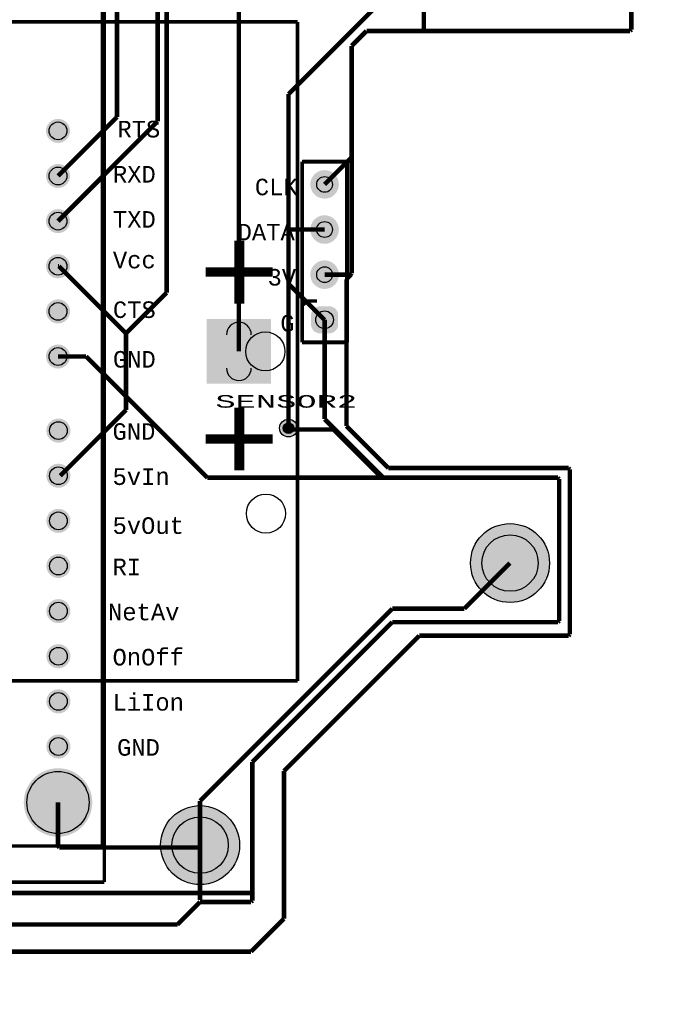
# Model space of a CAD drawing. Extents: x -3564 to 3564, y -2067 to 2176.
# Tile 20 of 21: x 2124 to 3564, y -2067 to 115. Entities that reach past the tile are written whole.
import ezdxf
from ezdxf.enums import TextEntityAlignment as Align

# ---------------------------------------------------------------- set-up
doc = ezdxf.new("R2010")
doc.units = 0
for name, color, linetype in [('3D_INFO_BOTTOM', 3, 'CONTINUOUS'), ('3D_INFO_TOP', 1, 'CONTINUOUS'), ('BOARD_OUTLINE', 2, 'CONTINUOUS'), ('COPPER_BOTTOM', 1, 'CONTINUOUS'), ('COPPER_TOP', 3, 'CONTINUOUS'), ('DRILL', 255, 'CONTINUOUS'), ('SILKSCREEN_BOTTOM', 6, 'CONTINUOUS'), ('SILKSCREEN_TOP', 4, 'CONTINUOUS'), ('SOLDER_MASK_BOTTOM', 212, 'CONTINUOUS'), ('SOLDER_MASK_TOP', 200, 'CONTINUOUS')]:
    doc.layers.add(name, color=color, linetype=linetype)
doc.styles.add('MONOTxtStyle', font='monotxt')
doc.styles.add('MONOTxtStyle_M', font='monotxt')

msp = doc.modelspace()

# ---------------------------------------------------------------- hatches: boundary and pattern name
at = {"layer": 'COPPER_BOTTOM'}
h = msp.add_hatch(color=256, dxfattribs=at)
edge = h.paths.add_edge_path()
edge.add_arc((2209.19685, -131.354331), 26.685039, 0, 360)
edge = h.paths.add_edge_path()
edge.add_arc((2209.19685, -131.354331), 19.685039, 0, 360)
h = msp.add_hatch(color=256, dxfattribs=at)
edge = h.paths.add_edge_path()
edge.add_arc((2209.19685, -231.354331), 26.685039, 0, 360)
edge = h.paths.add_edge_path()
edge.add_arc((2209.19685, -231.354331), 19.685039, 0, 360)
h = msp.add_hatch(color=256, dxfattribs=at)
edge = h.paths.add_edge_path()
edge.add_arc((2800, -250), 31.67, 0, 360)
edge = h.paths.add_edge_path()
edge.add_arc((2800, -250), 17.5, 0, 360)
h = msp.add_hatch(color=256, dxfattribs=at)
edge = h.paths.add_edge_path()
edge.add_arc((2209.19689, -331.354331), 26.685039, 0, 360)
edge = h.paths.add_edge_path()
edge.add_arc((2209.19689, -331.354331), 19.685039, 0, 360)
h = msp.add_hatch(color=256, dxfattribs=at)
edge = h.paths.add_edge_path()
edge.add_arc((2800, -350), 31.67, 0, 360)
edge = h.paths.add_edge_path()
edge.add_arc((2800, -350), 17.5, 0, 360)
h = msp.add_hatch(color=256, dxfattribs=at)
edge = h.paths.add_edge_path()
edge.add_arc((2209.19689, -431.354331), 26.685039, 0, 360)
edge = h.paths.add_edge_path()
edge.add_arc((2209.19689, -431.354331), 19.685039, 0, 360)
h = msp.add_hatch(color=256, dxfattribs=at)
edge = h.paths.add_edge_path()
edge.add_arc((2800, -450), 31.67, 0, 360)
edge = h.paths.add_edge_path()
edge.add_arc((2800, -450), 17.5, 0, 360)
h = msp.add_hatch(color=256, dxfattribs=at)
edge = h.paths.add_edge_path()
edge.add_arc((2209.19689, -531.354331), 26.685039, 0, 360)
edge = h.paths.add_edge_path()
edge.add_arc((2209.19689, -531.354331), 19.685039, 0, 360)
h = msp.add_hatch(color=256, dxfattribs=at)
edge = h.paths.add_edge_path()
edge.add_line((2770, -539.585), (2770, -560.415))
edge.add_arc((2789.585, -560.415), 19.585, 180, 270)
edge.add_line((2789.585, -580), (2810.415, -580))
edge.add_arc((2810.415, -560.415), 19.585, 270, 0)
edge.add_line((2830, -560.415), (2830, -539.585))
edge.add_arc((2810.415, -539.585), 19.585, 0, 90)
edge.add_line((2810.415, -520), (2789.585, -520))
edge.add_arc((2789.585, -539.585), 19.585, 90, 180)
edge = h.paths.add_edge_path()
edge.add_arc((2800, -550), 19.585, 0, 360)
h = msp.add_hatch(color=256, dxfattribs=at)
h.paths.add_polyline_path([(2538.5, -548.5), (2681.5, -548.5), (2681.5, -691.5), (2538.5, -691.5)])
edge = h.paths.add_edge_path()
edge.add_arc((2610, -620), 27.5, 0, 360)
h = msp.add_hatch(color=256, dxfattribs=at)
edge = h.paths.add_edge_path()
edge.add_arc((2209.19689, -631.354331), 26.685039, 0, 360)
edge = h.paths.add_edge_path()
edge.add_arc((2209.19689, -631.354331), 19.685039, 0, 360)
h = msp.add_hatch(color=256, dxfattribs=at)
edge = h.paths.add_edge_path()
edge.add_arc((2210, -795.527559), 26.685039, 0, 360)
edge = h.paths.add_edge_path()
edge.add_arc((2210, -795.527559), 19.685039, 0, 360)
h = msp.add_hatch(color=256, dxfattribs=at)
edge = h.paths.add_edge_path()
edge.add_arc((2720, -790), 19.685039, 0, 360)
edge = h.paths.add_edge_path()
edge.add_arc((2720, -790), 11.811024, 0, 360)
h = msp.add_hatch(color=256, dxfattribs=at)
edge = h.paths.add_edge_path()
edge.add_arc((2210, -895.527559), 26.685039, 0, 360)
edge = h.paths.add_edge_path()
edge.add_arc((2210, -895.527559), 19.685039, 0, 360)
h = msp.add_hatch(color=256, dxfattribs=at)
edge = h.paths.add_edge_path()
edge.add_arc((2210, -995.527559), 26.685039, 0, 360)
edge = h.paths.add_edge_path()
edge.add_arc((2210, -995.527559), 19.685039, 0, 360)
h = msp.add_hatch(color=256, dxfattribs=at)
edge = h.paths.add_edge_path()
edge.add_arc((3211, -1089), 87.5, 0, 360)
edge = h.paths.add_edge_path()
edge.add_arc((3211, -1089), 62.5, 0, 360)
h = msp.add_hatch(color=256, dxfattribs=at)
edge = h.paths.add_edge_path()
edge.add_arc((2210, -1095.527559), 26.685039, 0, 360)
edge = h.paths.add_edge_path()
edge.add_arc((2210, -1095.527559), 19.685039, 0, 360)
h = msp.add_hatch(color=256, dxfattribs=at)
edge = h.paths.add_edge_path()
edge.add_arc((2210, -1195.527559), 26.685039, 0, 360)
edge = h.paths.add_edge_path()
edge.add_arc((2210, -1195.527559), 19.685039, 0, 360)
h = msp.add_hatch(color=256, dxfattribs=at)
edge = h.paths.add_edge_path()
edge.add_arc((2210, -1295.527559), 26.685039, 0, 360)
edge = h.paths.add_edge_path()
edge.add_arc((2210, -1295.527559), 19.685039, 0, 360)
h = msp.add_hatch(color=256, dxfattribs=at)
edge = h.paths.add_edge_path()
edge.add_arc((2210, -1395.527559), 26.685039, 0, 360)
edge = h.paths.add_edge_path()
edge.add_arc((2210, -1395.527559), 19.685039, 0, 360)
h = msp.add_hatch(color=256, dxfattribs=at)
edge = h.paths.add_edge_path()
edge.add_arc((2210, -1495.527559), 26.685039, 0, 360)
edge = h.paths.add_edge_path()
edge.add_arc((2210, -1495.527559), 19.685039, 0, 360)
h = msp.add_hatch(color=256, dxfattribs=at)
edge = h.paths.add_edge_path()
edge.add_arc((2209.19689, -1619.543268), 75.897638, 0, 360)
edge = h.paths.add_edge_path()
edge.add_arc((2209.19689, -1619.543268), 68.897638, 0, 360)
h = msp.add_hatch(color=256, dxfattribs=at)
edge = h.paths.add_edge_path()
edge.add_arc((2524, -1714), 87.5, 0, 360)
edge = h.paths.add_edge_path()
edge.add_arc((2524, -1714), 62.5, 0, 360)
at = {"layer": 'COPPER_TOP'}
h = msp.add_hatch(color=256, dxfattribs=at)
edge = h.paths.add_edge_path()
edge.add_arc((2209.19685, -131.354331), 26.685039, 0, 360)
edge = h.paths.add_edge_path()
edge.add_arc((2209.19685, -131.354331), 19.685039, 0, 360)
h = msp.add_hatch(color=256, dxfattribs=at)
edge = h.paths.add_edge_path()
edge.add_arc((2209.19685, -231.354331), 26.685039, 0, 360)
edge = h.paths.add_edge_path()
edge.add_arc((2209.19685, -231.354331), 19.685039, 0, 360)
h = msp.add_hatch(color=256, dxfattribs=at)
edge = h.paths.add_edge_path()
edge.add_arc((2800, -250), 31.67, 0, 360)
edge = h.paths.add_edge_path()
edge.add_arc((2800, -250), 17.5, 0, 360)
h = msp.add_hatch(color=256, dxfattribs=at)
edge = h.paths.add_edge_path()
edge.add_arc((2209.19689, -331.354331), 26.685039, 0, 360)
edge = h.paths.add_edge_path()
edge.add_arc((2209.19689, -331.354331), 19.685039, 0, 360)
h = msp.add_hatch(color=256, dxfattribs=at)
edge = h.paths.add_edge_path()
edge.add_arc((2800, -350), 31.67, 0, 360)
edge = h.paths.add_edge_path()
edge.add_arc((2800, -350), 17.5, 0, 360)
h = msp.add_hatch(color=256, dxfattribs=at)
edge = h.paths.add_edge_path()
edge.add_arc((2209.19689, -431.354331), 26.685039, 0, 360)
edge = h.paths.add_edge_path()
edge.add_arc((2209.19689, -431.354331), 19.685039, 0, 360)
h = msp.add_hatch(color=256, dxfattribs=at)
edge = h.paths.add_edge_path()
edge.add_arc((2800, -450), 31.67, 0, 360)
edge = h.paths.add_edge_path()
edge.add_arc((2800, -450), 17.5, 0, 360)
h = msp.add_hatch(color=256, dxfattribs=at)
edge = h.paths.add_edge_path()
edge.add_arc((2209.19689, -531.354331), 26.685039, 0, 360)
edge = h.paths.add_edge_path()
edge.add_arc((2209.19689, -531.354331), 19.685039, 0, 360)
h = msp.add_hatch(color=256, dxfattribs=at)
edge = h.paths.add_edge_path()
edge.add_line((2770, -539.585), (2770, -560.415))
edge.add_arc((2789.585, -560.415), 19.585, 180, 270)
edge.add_line((2789.585, -580), (2810.415, -580))
edge.add_arc((2810.415, -560.415), 19.585, 270, 0)
edge.add_line((2830, -560.415), (2830, -539.585))
edge.add_arc((2810.415, -539.585), 19.585, 0, 90)
edge.add_line((2810.415, -520), (2789.585, -520))
edge.add_arc((2789.585, -539.585), 19.585, 90, 180)
edge = h.paths.add_edge_path()
edge.add_arc((2800, -550), 19.585, 0, 360)
h = msp.add_hatch(color=256, dxfattribs=at)
h.paths.add_polyline_path([(2538.5, -548.5), (2681.5, -548.5), (2681.5, -691.5), (2538.5, -691.5)])
edge = h.paths.add_edge_path()
edge.add_arc((2610, -620), 27.5, 0, 360)
h = msp.add_hatch(color=256, dxfattribs=at)
edge = h.paths.add_edge_path()
edge.add_arc((2209.19689, -631.354331), 26.685039, 0, 360)
edge = h.paths.add_edge_path()
edge.add_arc((2209.19689, -631.354331), 19.685039, 0, 360)
h = msp.add_hatch(color=256, dxfattribs=at)
edge = h.paths.add_edge_path()
edge.add_arc((2210, -795.527559), 26.685039, 0, 360)
edge = h.paths.add_edge_path()
edge.add_arc((2210, -795.527559), 19.685039, 0, 360)
h = msp.add_hatch(color=256, dxfattribs=at)
edge = h.paths.add_edge_path()
edge.add_arc((2720, -790), 19.685039, 0, 360)
edge = h.paths.add_edge_path()
edge.add_arc((2720, -790), 11.811024, 0, 360)
h = msp.add_hatch(color=256, dxfattribs=at)
edge = h.paths.add_edge_path()
edge.add_arc((2210, -895.527559), 26.685039, 0, 360)
edge = h.paths.add_edge_path()
edge.add_arc((2210, -895.527559), 19.685039, 0, 360)
h = msp.add_hatch(color=256, dxfattribs=at)
edge = h.paths.add_edge_path()
edge.add_arc((2210, -995.527559), 26.685039, 0, 360)
edge = h.paths.add_edge_path()
edge.add_arc((2210, -995.527559), 19.685039, 0, 360)
h = msp.add_hatch(color=256, dxfattribs=at)
edge = h.paths.add_edge_path()
edge.add_arc((3211, -1089), 87.5, 0, 360)
edge = h.paths.add_edge_path()
edge.add_arc((3211, -1089), 62.5, 0, 360)
h = msp.add_hatch(color=256, dxfattribs=at)
edge = h.paths.add_edge_path()
edge.add_arc((2210, -1095.527559), 26.685039, 0, 360)
edge = h.paths.add_edge_path()
edge.add_arc((2210, -1095.527559), 19.685039, 0, 360)
h = msp.add_hatch(color=256, dxfattribs=at)
edge = h.paths.add_edge_path()
edge.add_arc((2210, -1195.527559), 26.685039, 0, 360)
edge = h.paths.add_edge_path()
edge.add_arc((2210, -1195.527559), 19.685039, 0, 360)
h = msp.add_hatch(color=256, dxfattribs=at)
edge = h.paths.add_edge_path()
edge.add_arc((2210, -1295.527559), 26.685039, 0, 360)
edge = h.paths.add_edge_path()
edge.add_arc((2210, -1295.527559), 19.685039, 0, 360)
h = msp.add_hatch(color=256, dxfattribs=at)
edge = h.paths.add_edge_path()
edge.add_arc((2210, -1395.527559), 26.685039, 0, 360)
edge = h.paths.add_edge_path()
edge.add_arc((2210, -1395.527559), 19.685039, 0, 360)
h = msp.add_hatch(color=256, dxfattribs=at)
edge = h.paths.add_edge_path()
edge.add_arc((2210, -1495.527559), 26.685039, 0, 360)
edge = h.paths.add_edge_path()
edge.add_arc((2210, -1495.527559), 19.685039, 0, 360)
h = msp.add_hatch(color=256, dxfattribs=at)
edge = h.paths.add_edge_path()
edge.add_arc((2209.19689, -1619.543268), 75.897638, 0, 360)
edge = h.paths.add_edge_path()
edge.add_arc((2209.19689, -1619.543268), 68.897638, 0, 360)
h = msp.add_hatch(color=256, dxfattribs=at)
edge = h.paths.add_edge_path()
edge.add_arc((2524, -1714), 87.5, 0, 360)
edge = h.paths.add_edge_path()
edge.add_arc((2524, -1714), 62.5, 0, 360)
at = {"layer": 'DRILL'}
h = msp.add_hatch(color=255, dxfattribs=at)
edge = h.paths.add_edge_path()
edge.add_arc((2209.19685, -131.354331), 19.685039, 0, 360)
h = msp.add_hatch(color=255, dxfattribs=at)
edge = h.paths.add_edge_path()
edge.add_arc((2209.19685, -231.354331), 19.685039, 0, 360)
h = msp.add_hatch(color=255, dxfattribs=at)
edge = h.paths.add_edge_path()
edge.add_arc((2800, -250), 17.5, 0, 360)
h = msp.add_hatch(color=255, dxfattribs=at)
edge = h.paths.add_edge_path()
edge.add_arc((2209.19689, -331.354331), 19.685039, 0, 360)
h = msp.add_hatch(color=255, dxfattribs=at)
edge = h.paths.add_edge_path()
edge.add_arc((2800, -350), 17.5, 0, 360)
h = msp.add_hatch(color=255, dxfattribs=at)
edge = h.paths.add_edge_path()
edge.add_arc((2209.19689, -431.354331), 19.685039, 0, 360)
h = msp.add_hatch(color=255, dxfattribs=at)
edge = h.paths.add_edge_path()
edge.add_arc((2800, -450), 17.5, 0, 360)
h = msp.add_hatch(color=255, dxfattribs=at)
edge = h.paths.add_edge_path()
edge.add_arc((2209.19689, -531.354331), 19.685039, 0, 360)
h = msp.add_hatch(color=255, dxfattribs=at)
edge = h.paths.add_edge_path()
edge.add_arc((2800, -550), 19.585, 0, 360)
h = msp.add_hatch(color=255, dxfattribs=at)
edge = h.paths.add_edge_path()
edge.add_line((2582.5, -583), (2582.5, -657))
edge.add_arc((2610, -657), 27.5, 180, 270)
edge.add_arc((2610, -657), 27.5, 270, 0)
edge.add_line((2637.5, -657), (2637.5, -583))
edge.add_arc((2610, -583), 27.5, 0, 90)
edge.add_arc((2610, -583), 27.5, 90, 180)
h = msp.add_hatch(color=255, dxfattribs=at)
edge = h.paths.add_edge_path()
edge.add_arc((2209.19689, -631.354331), 19.685039, 0, 360)
h = msp.add_hatch(color=255, dxfattribs=at)
edge = h.paths.add_edge_path()
edge.add_arc((2210, -795.527559), 19.685039, 0, 360)
h = msp.add_hatch(color=255, dxfattribs=at)
edge = h.paths.add_edge_path()
edge.add_arc((2720, -790), 11.811024, 0, 360)
h = msp.add_hatch(color=255, dxfattribs=at)
edge = h.paths.add_edge_path()
edge.add_arc((2210, -895.527559), 19.685039, 0, 360)
h = msp.add_hatch(color=255, dxfattribs=at)
edge = h.paths.add_edge_path()
edge.add_arc((2210, -995.527559), 19.685039, 0, 360)
h = msp.add_hatch(color=255, dxfattribs=at)
edge = h.paths.add_edge_path()
edge.add_arc((3211, -1089), 62.5, 0, 360)
h = msp.add_hatch(color=255, dxfattribs=at)
edge = h.paths.add_edge_path()
edge.add_arc((2210, -1095.527559), 19.685039, 0, 360)
h = msp.add_hatch(color=255, dxfattribs=at)
edge = h.paths.add_edge_path()
edge.add_arc((2210, -1195.527559), 19.685039, 0, 360)
h = msp.add_hatch(color=255, dxfattribs=at)
edge = h.paths.add_edge_path()
edge.add_arc((2210, -1295.527559), 19.685039, 0, 360)
h = msp.add_hatch(color=255, dxfattribs=at)
edge = h.paths.add_edge_path()
edge.add_arc((2210, -1395.527559), 19.685039, 0, 360)
h = msp.add_hatch(color=255, dxfattribs=at)
edge = h.paths.add_edge_path()
edge.add_arc((2210, -1495.527559), 19.685039, 0, 360)
h = msp.add_hatch(color=255, dxfattribs=at)
edge = h.paths.add_edge_path()
edge.add_arc((2209.19689, -1619.543268), 68.897638, 0, 360)
h = msp.add_hatch(color=255, dxfattribs=at)
edge = h.paths.add_edge_path()
edge.add_arc((2524, -1714), 62.5, 0, 360)
at = {"layer": 'SOLDER_MASK_BOTTOM'}
h = msp.add_hatch(color=256, dxfattribs=at)
edge = h.paths.add_edge_path()
edge.add_arc((2209.19685, -131.354331), 26.685039, 0, 360)
edge = h.paths.add_edge_path()
edge.add_arc((2209.19685, -131.354331), 19.685039, 0, 360)
h = msp.add_hatch(color=256, dxfattribs=at)
edge = h.paths.add_edge_path()
edge.add_arc((2209.19685, -231.354331), 26.685039, 0, 360)
edge = h.paths.add_edge_path()
edge.add_arc((2209.19685, -231.354331), 19.685039, 0, 360)
h = msp.add_hatch(color=256, dxfattribs=at)
edge = h.paths.add_edge_path()
edge.add_arc((2800, -250), 31.67, 0, 360)
edge = h.paths.add_edge_path()
edge.add_arc((2800, -250), 17.5, 0, 360)
h = msp.add_hatch(color=256, dxfattribs=at)
edge = h.paths.add_edge_path()
edge.add_arc((2209.19689, -331.354331), 26.685039, 0, 360)
edge = h.paths.add_edge_path()
edge.add_arc((2209.19689, -331.354331), 19.685039, 0, 360)
h = msp.add_hatch(color=256, dxfattribs=at)
edge = h.paths.add_edge_path()
edge.add_arc((2800, -350), 31.67, 0, 360)
edge = h.paths.add_edge_path()
edge.add_arc((2800, -350), 17.5, 0, 360)
h = msp.add_hatch(color=256, dxfattribs=at)
edge = h.paths.add_edge_path()
edge.add_arc((2209.19689, -431.354331), 26.685039, 0, 360)
edge = h.paths.add_edge_path()
edge.add_arc((2209.19689, -431.354331), 19.685039, 0, 360)
h = msp.add_hatch(color=256, dxfattribs=at)
edge = h.paths.add_edge_path()
edge.add_arc((2800, -450), 31.67, 0, 360)
edge = h.paths.add_edge_path()
edge.add_arc((2800, -450), 17.5, 0, 360)
h = msp.add_hatch(color=256, dxfattribs=at)
edge = h.paths.add_edge_path()
edge.add_arc((2209.19689, -531.354331), 26.685039, 0, 360)
edge = h.paths.add_edge_path()
edge.add_arc((2209.19689, -531.354331), 19.685039, 0, 360)
h = msp.add_hatch(color=256, dxfattribs=at)
edge = h.paths.add_edge_path()
edge.add_line((2770, -539.585), (2770, -560.415))
edge.add_arc((2789.585, -560.415), 19.585, 180, 270)
edge.add_line((2789.585, -580), (2810.415, -580))
edge.add_arc((2810.415, -560.415), 19.585, 270, 0)
edge.add_line((2830, -560.415), (2830, -539.585))
edge.add_arc((2810.415, -539.585), 19.585, 0, 90)
edge.add_line((2810.415, -520), (2789.585, -520))
edge.add_arc((2789.585, -539.585), 19.585, 90, 180)
edge = h.paths.add_edge_path()
edge.add_arc((2800, -550), 19.585, 0, 360)
h = msp.add_hatch(color=256, dxfattribs=at)
h.paths.add_polyline_path([(2538.5, -548.5), (2681.5, -548.5), (2681.5, -691.5), (2538.5, -691.5)])
edge = h.paths.add_edge_path()
edge.add_arc((2610, -620), 27.5, 0, 360)
h = msp.add_hatch(color=256, dxfattribs=at)
edge = h.paths.add_edge_path()
edge.add_arc((2209.19689, -631.354331), 26.685039, 0, 360)
edge = h.paths.add_edge_path()
edge.add_arc((2209.19689, -631.354331), 19.685039, 0, 360)
h = msp.add_hatch(color=256, dxfattribs=at)
edge = h.paths.add_edge_path()
edge.add_arc((2210, -795.527559), 26.685039, 0, 360)
edge = h.paths.add_edge_path()
edge.add_arc((2210, -795.527559), 19.685039, 0, 360)
h = msp.add_hatch(color=256, dxfattribs=at)
edge = h.paths.add_edge_path()
edge.add_arc((2720, -790), 19.685039, 0, 360)
h = msp.add_hatch(color=256, dxfattribs=at)
edge = h.paths.add_edge_path()
edge.add_arc((2210, -895.527559), 26.685039, 0, 360)
edge = h.paths.add_edge_path()
edge.add_arc((2210, -895.527559), 19.685039, 0, 360)
h = msp.add_hatch(color=256, dxfattribs=at)
edge = h.paths.add_edge_path()
edge.add_arc((2210, -995.527559), 26.685039, 0, 360)
edge = h.paths.add_edge_path()
edge.add_arc((2210, -995.527559), 19.685039, 0, 360)
h = msp.add_hatch(color=256, dxfattribs=at)
edge = h.paths.add_edge_path()
edge.add_arc((3211, -1089), 87.5, 0, 360)
h = msp.add_hatch(color=256, dxfattribs=at)
edge = h.paths.add_edge_path()
edge.add_arc((2210, -1095.527559), 26.685039, 0, 360)
edge = h.paths.add_edge_path()
edge.add_arc((2210, -1095.527559), 19.685039, 0, 360)
h = msp.add_hatch(color=256, dxfattribs=at)
edge = h.paths.add_edge_path()
edge.add_arc((2210, -1195.527559), 26.685039, 0, 360)
edge = h.paths.add_edge_path()
edge.add_arc((2210, -1195.527559), 19.685039, 0, 360)
h = msp.add_hatch(color=256, dxfattribs=at)
edge = h.paths.add_edge_path()
edge.add_arc((2210, -1295.527559), 26.685039, 0, 360)
edge = h.paths.add_edge_path()
edge.add_arc((2210, -1295.527559), 19.685039, 0, 360)
h = msp.add_hatch(color=256, dxfattribs=at)
edge = h.paths.add_edge_path()
edge.add_arc((2210, -1395.527559), 26.685039, 0, 360)
edge = h.paths.add_edge_path()
edge.add_arc((2210, -1395.527559), 19.685039, 0, 360)
h = msp.add_hatch(color=256, dxfattribs=at)
edge = h.paths.add_edge_path()
edge.add_arc((2210, -1495.527559), 26.685039, 0, 360)
edge = h.paths.add_edge_path()
edge.add_arc((2210, -1495.527559), 19.685039, 0, 360)
h = msp.add_hatch(color=256, dxfattribs=at)
edge = h.paths.add_edge_path()
edge.add_arc((2209.19689, -1619.543268), 75.897638, 0, 360)
edge = h.paths.add_edge_path()
edge.add_arc((2209.19689, -1619.543268), 68.897638, 0, 360)
h = msp.add_hatch(color=256, dxfattribs=at)
edge = h.paths.add_edge_path()
edge.add_arc((2524, -1714), 87.5, 0, 360)
at = {"layer": 'SOLDER_MASK_TOP'}
h = msp.add_hatch(color=256, dxfattribs=at)
edge = h.paths.add_edge_path()
edge.add_arc((2209.19685, -131.354331), 26.685039, 0, 360)
edge = h.paths.add_edge_path()
edge.add_arc((2209.19685, -131.354331), 19.685039, 0, 360)
h = msp.add_hatch(color=256, dxfattribs=at)
edge = h.paths.add_edge_path()
edge.add_arc((2209.19685, -231.354331), 26.685039, 0, 360)
edge = h.paths.add_edge_path()
edge.add_arc((2209.19685, -231.354331), 19.685039, 0, 360)
h = msp.add_hatch(color=256, dxfattribs=at)
edge = h.paths.add_edge_path()
edge.add_arc((2800, -250), 31.67, 0, 360)
edge = h.paths.add_edge_path()
edge.add_arc((2800, -250), 17.5, 0, 360)
h = msp.add_hatch(color=256, dxfattribs=at)
edge = h.paths.add_edge_path()
edge.add_arc((2209.19689, -331.354331), 26.685039, 0, 360)
edge = h.paths.add_edge_path()
edge.add_arc((2209.19689, -331.354331), 19.685039, 0, 360)
h = msp.add_hatch(color=256, dxfattribs=at)
edge = h.paths.add_edge_path()
edge.add_arc((2800, -350), 31.67, 0, 360)
edge = h.paths.add_edge_path()
edge.add_arc((2800, -350), 17.5, 0, 360)
h = msp.add_hatch(color=256, dxfattribs=at)
edge = h.paths.add_edge_path()
edge.add_arc((2209.19689, -431.354331), 26.685039, 0, 360)
edge = h.paths.add_edge_path()
edge.add_arc((2209.19689, -431.354331), 19.685039, 0, 360)
h = msp.add_hatch(color=256, dxfattribs=at)
edge = h.paths.add_edge_path()
edge.add_arc((2800, -450), 31.67, 0, 360)
edge = h.paths.add_edge_path()
edge.add_arc((2800, -450), 17.5, 0, 360)
h = msp.add_hatch(color=256, dxfattribs=at)
edge = h.paths.add_edge_path()
edge.add_arc((2209.19689, -531.354331), 26.685039, 0, 360)
edge = h.paths.add_edge_path()
edge.add_arc((2209.19689, -531.354331), 19.685039, 0, 360)
h = msp.add_hatch(color=256, dxfattribs=at)
edge = h.paths.add_edge_path()
edge.add_line((2770, -539.585), (2770, -560.415))
edge.add_arc((2789.585, -560.415), 19.585, 180, 270)
edge.add_line((2789.585, -580), (2810.415, -580))
edge.add_arc((2810.415, -560.415), 19.585, 270, 0)
edge.add_line((2830, -560.415), (2830, -539.585))
edge.add_arc((2810.415, -539.585), 19.585, 0, 90)
edge.add_line((2810.415, -520), (2789.585, -520))
edge.add_arc((2789.585, -539.585), 19.585, 90, 180)
edge = h.paths.add_edge_path()
edge.add_arc((2800, -550), 19.585, 0, 360)
h = msp.add_hatch(color=256, dxfattribs=at)
h.paths.add_polyline_path([(2538.5, -548.5), (2681.5, -548.5), (2681.5, -691.5), (2538.5, -691.5)])
edge = h.paths.add_edge_path()
edge.add_arc((2610, -620), 27.5, 0, 360)
h = msp.add_hatch(color=256, dxfattribs=at)
edge = h.paths.add_edge_path()
edge.add_arc((2209.19689, -631.354331), 26.685039, 0, 360)
edge = h.paths.add_edge_path()
edge.add_arc((2209.19689, -631.354331), 19.685039, 0, 360)
h = msp.add_hatch(color=256, dxfattribs=at)
edge = h.paths.add_edge_path()
edge.add_arc((2210, -795.527559), 26.685039, 0, 360)
edge = h.paths.add_edge_path()
edge.add_arc((2210, -795.527559), 19.685039, 0, 360)
h = msp.add_hatch(color=256, dxfattribs=at)
edge = h.paths.add_edge_path()
edge.add_arc((2720, -790), 19.685039, 0, 360)
h = msp.add_hatch(color=256, dxfattribs=at)
edge = h.paths.add_edge_path()
edge.add_arc((2210, -895.527559), 26.685039, 0, 360)
edge = h.paths.add_edge_path()
edge.add_arc((2210, -895.527559), 19.685039, 0, 360)
h = msp.add_hatch(color=256, dxfattribs=at)
edge = h.paths.add_edge_path()
edge.add_arc((2210, -995.527559), 26.685039, 0, 360)
edge = h.paths.add_edge_path()
edge.add_arc((2210, -995.527559), 19.685039, 0, 360)
h = msp.add_hatch(color=256, dxfattribs=at)
edge = h.paths.add_edge_path()
edge.add_arc((3211, -1089), 87.5, 0, 360)
h = msp.add_hatch(color=256, dxfattribs=at)
edge = h.paths.add_edge_path()
edge.add_arc((2210, -1095.527559), 26.685039, 0, 360)
edge = h.paths.add_edge_path()
edge.add_arc((2210, -1095.527559), 19.685039, 0, 360)
h = msp.add_hatch(color=256, dxfattribs=at)
edge = h.paths.add_edge_path()
edge.add_arc((2210, -1195.527559), 26.685039, 0, 360)
edge = h.paths.add_edge_path()
edge.add_arc((2210, -1195.527559), 19.685039, 0, 360)
h = msp.add_hatch(color=256, dxfattribs=at)
edge = h.paths.add_edge_path()
edge.add_arc((2210, -1295.527559), 26.685039, 0, 360)
edge = h.paths.add_edge_path()
edge.add_arc((2210, -1295.527559), 19.685039, 0, 360)
h = msp.add_hatch(color=256, dxfattribs=at)
edge = h.paths.add_edge_path()
edge.add_arc((2210, -1395.527559), 26.685039, 0, 360)
edge = h.paths.add_edge_path()
edge.add_arc((2210, -1395.527559), 19.685039, 0, 360)
h = msp.add_hatch(color=256, dxfattribs=at)
edge = h.paths.add_edge_path()
edge.add_arc((2210, -1495.527559), 26.685039, 0, 360)
edge = h.paths.add_edge_path()
edge.add_arc((2210, -1495.527559), 19.685039, 0, 360)
h = msp.add_hatch(color=256, dxfattribs=at)
edge = h.paths.add_edge_path()
edge.add_arc((2209.19689, -1619.543268), 75.897638, 0, 360)
edge = h.paths.add_edge_path()
edge.add_arc((2209.19689, -1619.543268), 68.897638, 0, 360)
h = msp.add_hatch(color=256, dxfattribs=at)
edge = h.paths.add_edge_path()
edge.add_arc((2524, -1714), 87.5, 0, 360)

# ---------------------------------------------------------------- linework, layer by layer
at = {"layer": '3D_INFO_BOTTOM', "color": 3, "const_width": 8}
for points in [[(-400, 110), (2740, 110)], [(2740, 110), (2740, -1350)], [(2740, -1350), (-400, -1350)]]:
    msp.add_lwpolyline(points, dxfattribs=at)
at = {"layer": '3D_INFO_BOTTOM', "color": 3}
msp.add_circle((2668.600591, -620), 43.370079, dxfattribs=at)
at = {"layer": '3D_INFO_TOP', "color": 1, "const_width": 8}
for points in [[(2311.811024, -1796.062992), (2311.811024, 1196.062992)], [(2849.49, -199.27), (2750.41, -199.27)], [(2750.41, -199.27), (2750.41, -599.46)], [(2849.49, -599.46), (2849.49, -199.27)], [(2750.41, -599.46), (2849.49, -599.46)], [(288.188976, -1796.062992), (2311.811024, -1796.062992)]]:
    msp.add_lwpolyline(points, dxfattribs=at)
at = {"layer": 'BOARD_OUTLINE', "color": 2, "const_width": 0.000039}
for points in [[(3564, 400), (3564, 0)], [(3564, 0), (2896, 0)], [(2896, 0), (2896, -800)], [(2896, -800), (3564, -800)], [(3564, -800), (3564, -1281.820276)], [(3562.367008, -1295.374685), (3563.790394, -1284.56315)], [(3563.790394, -1284.56315), (3563.999961, -1281.820236)], [(3556.727638, -1316.421181), (3560.006772, -1306.021063)], [(3560.006772, -1306.021063), (3562.367008, -1295.374685)], [(3547.519213, -1336.168701), (3552.554528, -1326.495945)], [(3552.554528, -1326.495945), (3556.727638, -1316.421181)], [(3535.021614, -1354.017126), (3541.660039, -1345.365748)], [(3541.660039, -1345.365748), (3547.519213, -1336.168701)], [(3510.96311, -1376.062677), (3519.614488, -1369.424252)], [(3519.614488, -1369.424252), (3527.654409, -1362.057047)], [(3527.654409, -1362.057047), (3535.021614, -1354.017126)], [(3460.972047, -1396.769646), (3471.618425, -1394.409409)], [(3471.618425, -1394.409409), (3482.018543, -1391.130276)], [(3482.018543, -1391.130276), (3492.093307, -1386.957165)], [(3492.093307, -1386.957165), (3501.766063, -1381.92185)], [(3501.766063, -1381.92185), (3510.96311, -1376.062677)], [(3128.066378, -1411.64189), (3096.388898, -1421.629764)], [(3160.493819, -1404.452874), (3128.066378, -1411.64189)], [(3193.424449, -1400.11748), (3160.493819, -1404.452874)], [(3226.607598, -1398.668701), (3193.424449, -1400.11748)], [(3226.607677, -1398.66874), (3439.266024, -1398.66874)], [(3439.266063, -1398.668701), (3450.160512, -1398.193031)], [(3450.160512, -1398.193031), (3460.972047, -1396.769646)], [(3065.70248, -1434.340472), (3036.24063, -1449.677362)], [(3096.388898, -1421.629764), (3065.70248, -1434.340472)], [(3036.24063, -1449.677362), (3008.227559, -1467.523622)], [(3008.227559, -1467.523622), (2981.876535, -1487.743504)], [(2981.876535, -1487.743504), (2957.388031, -1510.183071)], [(2957.388031, -1510.183071), (2934.948465, -1534.671575)], [(2934.948465, -1534.671575), (2914.728583, -1561.022598)], [(2914.728583, -1561.022598), (2896.882323, -1589.03563)], [(2896.882323, -1589.03563), (2881.545433, -1618.49752)], [(2881.545433, -1618.49752), (2868.834724, -1649.183937)], [(2868.834724, -1649.183937), (2858.84685, -1680.861417)], [(2858.84685, -1680.861417), (2851.657835, -1713.288858)], [(2851.657835, -1713.288858), (2847.322441, -1746.219488)], [(2847.322441, -1746.219488), (2845.873661, -1779.402598)], [(2845.873622, -1941.766063), (2845.873622, -1779.402677)], [(2845.873661, -1779.402598), (2845.873661, -1779.402638)], [(2845.398031, -1952.660512), (2845.873701, -1941.766063)], [(2845.873701, -1941.766063), (2845.873701, -1941.766063)], [(2841.614409, -1974.118425), (2843.974646, -1963.472047)], [(2843.974646, -1963.472047), (2845.398031, -1952.660512)], [(2834.162165, -1994.593307), (2838.335276, -1984.518543)], [(2838.335276, -1984.518543), (2841.614409, -1974.118425)], [(2823.267677, -2013.46311), (2829.12685, -2004.266063)], [(2829.12685, -2004.266063), (2834.162165, -1994.593307)], [(2809.262047, -2030.154409), (2816.629252, -2022.114488)], [(2816.629252, -2022.114488), (2823.267677, -2013.46311)], [(2773.700945, -2055.054528), (2783.373701, -2050.019213)], [(2783.373701, -2050.019213), (2792.570748, -2044.160039)], [(2792.570748, -2044.160039), (2801.222126, -2037.521614)], [(2801.222126, -2037.521614), (2809.262047, -2030.154409)], [(2720.873701, -2066.766063), (2050, -2066.766142)], [(2720.873701, -2066.766063), (2731.76815, -2066.290394)], [(2731.76815, -2066.290394), (2742.579685, -2064.867008)], [(2742.579685, -2064.867008), (2753.226063, -2062.506772)], [(2753.226063, -2062.506772), (2763.626181, -2059.227638)], [(2763.626181, -2059.227638), (2773.700945, -2055.054528)]]:
    msp.add_lwpolyline(points, dxfattribs=at)
at = {"layer": 'COPPER_BOTTOM', "color": 1, "const_width": 10}
for points in [[(2450, 1242.071102), (2450, -490)], [(2430, -110.55122), (2430, 1217.071102)], [(3480, 1227.071102), (3480, 92.928898)], [(2720, -50), (2900, 130)], [(2892.92874, 90), (2860, 57.071102)], [(3477.071102, 90), (2892.92874, 90)], [(3480, 92.928898), (3477.071102, 90)], [(2860, 57.071102), (2860, -190)], [(2720, -470), (2720, -50)], [(2430, -110.55122), (2209.19689, -331.354331)], [(2860, -190), (2800, -250)], [(2209.19689, -431.354331), (2211.354331, -431.354331)], [(2211.354331, -431.354331), (2360, -580)], [(2720, -470), (2800, -550)], [(2450, -490), (2360, -580)], [(2360, -580), (2360, -750)], [(2214.472441, -895.527559), (2360, -750)], [(2820, -792.92874), (2720, -792.928898)], [(2927.07126, -900), (2820, -792.92874)], [(2927.07126, -900), (3317.071102, -900)], [(3317.071102, -900), (3320, -902.928898)], [(3320, -1217.071102), (3320, -902.928898)], [(3211, -1089), (3110, -1190)], [(2950, -1190), (2524, -1616)], [(3110, -1190), (2950, -1190)], [(2640, -1530), (2950, -1220)], [(2950, -1220), (3317.071102, -1220)], [(3320, -1217.071102), (3317.071102, -1220)], [(2640, -1817.071102), (2640, -1530)], [(2524, -1616), (2530, -1610)], [(2524, -1714), (2524, -1616)], [(2209.19689, -1619.543268), (2209.19685, -1716.267913)], [(2212.125748, -1719.19685), (2209.19685, -1716.267913)], [(2212.125748, -1719.19685), (2519.19685, -1719.19685)], [(94.393307, -1820), (2637.071102, -1820)], [(2637.071102, -1820), (2640, -1817.071102)]]:
    msp.add_lwpolyline(points, dxfattribs=at)
at = {"layer": 'COPPER_TOP', "color": 3, "const_width": 10}
for points in [[(2340, 1310), (2340, -100.551181)], [(3480, 92.928898), (3480, 980)], [(2610, 850), (2610, -620)], [(3007.401575, 237.401575), (2720, -50)], [(3020, 162.598425), (3020, 92.928898)], [(2892.92874, 90), (2860, 57.071102)], [(2892.92874, 90), (3020, 90)], [(3022.928898, 90), (3020, 92.928898)], [(3022.928898, 90), (3477.071102, 90)], [(3480, 92.928898), (3477.071102, 90)], [(2860, -447.07126), (2860, 57.071102)], [(2720, -50), (2720, -360)], [(2340, -100.551181), (2209.19685, -231.354331)], [(2720, -347.071102), (2722.928898, -350)], [(2722.928898, -350), (2800, -350)], [(2720, -787.071102), (2720, -360)], [(2857.071102, -450), (2800, -450)], [(2848.535433, -460), (2858.535551, -450)], [(2848.535433, -460), (2848.535433, -785.609449)], [(2860, -447.07126), (2857.071102, -450)], [(2858.535551, -448.535551), (2858.535551, -450)], [(2800, -550), (2800, -770)], [(2209.19689, -631.354331), (2271.354331, -631.354331)], [(2271.354331, -631.354331), (2540, -900)], [(2800, -770), (2930, -900)], [(2848.535433, -785.609449), (2941.470079, -878.535433)], [(2941.470079, -878.535433), (3340.606535, -878.535433)], [(3343.535433, -881.464331), (3340.606535, -878.535433)], [(3343.535433, -881.464331), (3343.535433, -1247.071102)], [(2540, -900), (2930, -900)], [(2930, -900), (3317.071102, -900)], [(3317.071102, -900), (3320, -902.928898)], [(3320, -902.928898), (3320, -1217.071102)], [(2950, -1220), (2640, -1530)], [(3317.071102, -1220), (2950, -1220)], [(3320, -1217.071102), (3317.071102, -1220)], [(3343.535433, -1247.071102), (3340.606535, -1250)], [(3010, -1250), (2710, -1550)], [(3340.606535, -1250), (3010, -1250)], [(2640, -1530), (2640, -1837.071102)], [(2710, -1550), (2710, -1877.071102)], [(2524, -1714), (2524, -1836)], [(2637.071102, -1840), (2640, -1837.071102)], [(2474, -1890), (2524, -1840)], [(2637.071102, -1840), (2524, -1840)], [(2637.07126, -1950), (2710, -1877.071102)], [(2474, -1890), (2.92874, -1890)], [(2637.07126, -1950), (-237.07126, -1950)]]:
    msp.add_lwpolyline(points, dxfattribs=at)
at = {"layer": 'DRILL', "color": 255, "const_width": 0.000039}
for points in [[(2582.5, -583), (2582.5, -657)], [(2637.5, -657), (2637.5, -583)]]:
    msp.add_lwpolyline(points, dxfattribs=at)
at = {"layer": 'DRILL', "color": 255}
for centre, radius in [((2209.19685, -131.354331), 19.685039), ((2209.19685, -231.354331), 19.685039), ((2800, -250), 17.5), ((2209.19689, -331.354331), 19.685039), ((2800, -350), 17.5), ((2209.19689, -431.354331), 19.685039), ((2800, -450), 17.5), ((2209.19689, -531.354331), 19.685039), ((2800, -550), 19.585), ((2209.19689, -631.354331), 19.685039), ((2210, -795.527559), 19.685039), ((2720, -790), 11.811024), ((2210, -895.527559), 19.685039), ((2210, -995.527559), 19.685039), ((3211, -1089), 62.5), ((2210, -1095.527559), 19.685039), ((2210, -1195.527559), 19.685039), ((2210, -1295.527559), 19.685039), ((2210, -1395.527559), 19.685039), ((2210, -1495.527559), 19.685039), ((2209.19689, -1619.543268), 68.897638), ((2524, -1714), 62.5)]:
    msp.add_circle(centre, radius, dxfattribs=at)
for centre, start, end in [((2610, -583), 90, 180), ((2610, -583), 0, 90), ((2610, -657), 180, 270), ((2610, -657), 270, 0)]:
    msp.add_arc(centre, 27.5, start, end, dxfattribs=at)
at = {"layer": 'SILKSCREEN_BOTTOM', "color": 6, "const_width": 8}
for points in [[(-400, 110), (2740, 110)], [(2740, 110), (2740, -1350)], [(2740, -1350), (-400, -1350)]]:
    msp.add_lwpolyline(points, dxfattribs=at)
at = {"layer": 'SILKSCREEN_BOTTOM', "color": 6}
msp.add_circle((2670, -979.370079), 43.370079, dxfattribs=at)
at = {"layer": 'SILKSCREEN_TOP', "color": 4, "const_width": 8}
for points in [[(2307.622047, -1716), (2307.622047, 1276.125984)], [(2750, -199.999921), (2750, -500)], [(2750, -199.999921), (2850, -200)], [(2850, -200), (2850, -600)], [(2750, -508.333386), (2783.333346, -508.333386)], [(2758.333346, -516.666614), (2750, -508.333386)], [(2750, -524.999921), (2750, -600)], [(2750, -600), (2850, -600)], [(284, -1716), (2304, -1716)]]:
    msp.add_lwpolyline(points, dxfattribs=at)
at = {"layer": 'SOLDER_MASK_BOTTOM'}
for centre, radius in [((2720, -790), 19.685039), ((3211, -1089), 87.5), ((2524, -1714), 87.5)]:
    msp.add_circle(centre, radius, dxfattribs=at)
at = {"layer": 'SOLDER_MASK_TOP'}
for centre, radius in [((2720, -790), 19.685039), ((3211, -1089), 87.5), ((2524, -1714), 87.5)]:
    msp.add_circle(centre, radius, dxfattribs=at)

# ---------------------------------------------------------------- texts
at = {"layer": 'SILKSCREEN_BOTTOM', "style": 'MONOTxtStyle_M', "text_generation_flag": 2, "width": 0.995556}
msp.add_text('+', height=200, rotation=270, dxfattribs=at).set_placement((2610, -444), align=Align.MIDDLE_CENTER)
at = {"layer": 'SILKSCREEN_TOP', "style": 'MONOTxtStyle', "width": 0.995556}
for s, p in [('RTS', (2435.826772, -127.559055)), ('RXD', (2425.826772, -227.559055)), ('TXD', (2425.826772, -327.559055)), ('Vcc', (2425.826772, -417.559055)), ('CTS', (2425.826772, -527.559055)), ('GND', (2425.826772, -637.559055))]:
    msp.add_text(s, height=36.745407, dxfattribs=at).set_placement(p, align=Align.MIDDLE_RIGHT)
for s, p in [('CLK', (2692.913386, -285.11811)), ('DATA', (2670.551181, -385.11811)), ('3V', (2705.275591, -485.11811))]:
    msp.add_text(s, height=36.745407, dxfattribs=at).set_placement(p, align=Align.BOTTOM_CENTER)
at = {"layer": 'SILKSCREEN_TOP', "style": 'MONOTxtStyle'}
for s, height, width, p in [('G', 36.745407, 0.995556, (2717.637795, -557.559055)), ('SENSOR2', 27.777769, 1.866667, (2715, -730.833346))]:
    msp.add_text(s, height=height, dxfattribs=dict(at, width=width)).set_placement(p, align=Align.MIDDLE_CENTER)
at = {"layer": 'SILKSCREEN_TOP', "style": 'MONOTxtStyle_M', "text_generation_flag": 2, "width": 0.995556}
msp.add_text('+', height=200, rotation=270, dxfattribs=at).set_placement((2610, -814), align=Align.MIDDLE_CENTER)
at = {"layer": 'SILKSCREEN_TOP', "style": 'MONOTxtStyle', "width": 0.995556}
for s, p in [('GND', (2330, -797.559055)), ('5vIn', (2330, -897.559055)), ('5vOut', (2330, -1006)), ('RI', (2330, -1097.559055)), ('NetAv', (2320, -1197.559055)), ('OnOff', (2330, -1297.559055)), ('LiIon', (2330, -1397.559055)), ('GND', (2340, -1497.559055))]:
    msp.add_text(s, height=36.745407, dxfattribs=at).set_placement(p, align=Align.MIDDLE_LEFT)

doc.saveas('drawing.dxf')
